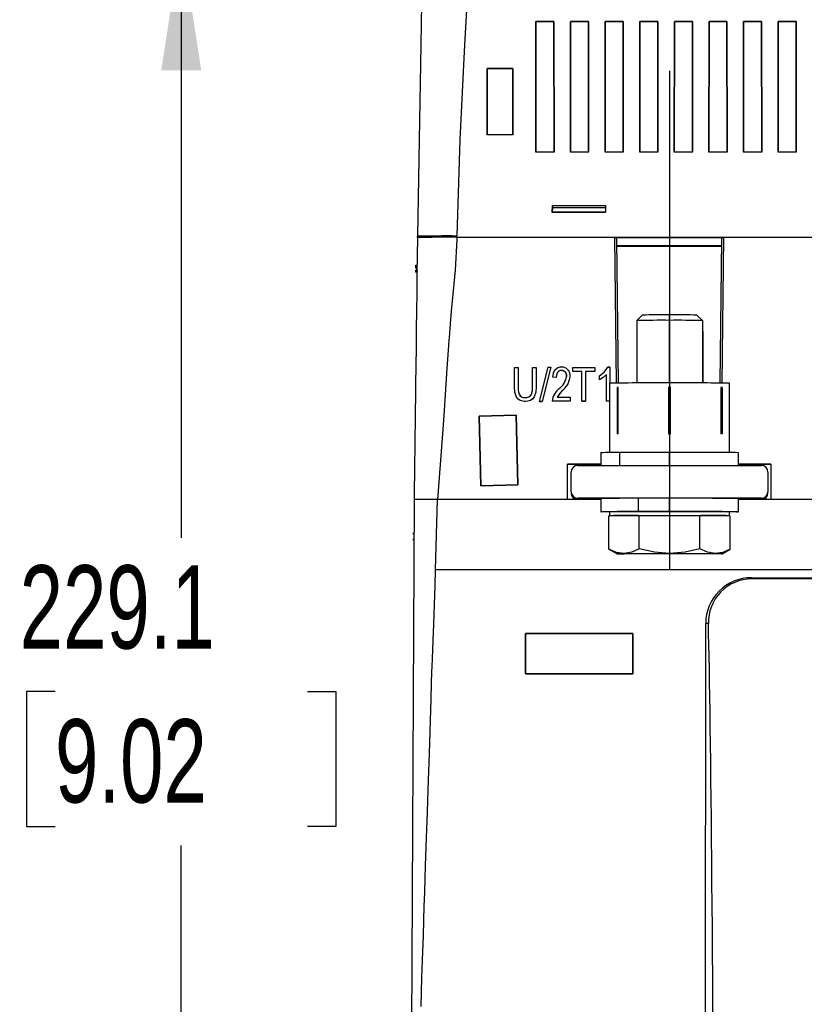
# Model space of a CAD drawing. Header units: millimetres. Extents: x 0 to 1676, y 0 to 1295.
# Tile 32 of 64: x 1260 to 1380, y 372 to 522. Entities that reach past the tile are written whole.
import ezdxf

# ---------------------------------------------------------------- set-up
doc = ezdxf.new("R2010")
doc.units = ezdxf.units.MM
doc.header["$LTSCALE"] = 6
doc.linetypes.add('CENTERX2', pattern=[20.32, 12.7, -2.54, 2.54, -2.54])
doc.layers.add('CENTER', color=40, linetype='CENTERX2')
doc.layers.add('DIMENSIONS', color=140, linetype='Continuous', lineweight=25)
doc.styles.add('SLDTEXTSTYLE0', font='TXT', dxfattribs={"width": 0.7})
doc.dimstyles.new('SLDDIMSTYLE0', dxfattribs={"dimtxt": 12.948047, "dimasz": 19.812, "dimexe": 0, "dimexo": 0.0625, "dimgap": 3.237012, "dimtad": 0, "dimtih": 1, "dimtoh": 1, "dimrnd": 1e-09, "dimzin": 12, "dimdsep": 46, "dimtxsty": 'SLDTEXTSTYLE0', "dimsah": 1, "dimcen": 0.09, "dimadec": 0, "dimazin": 3, "dimtfac": 1, "dimtofl": 0, "dimtmove": 0, "dimatfit": 3, "dimfxl": 0, "dimfrac": 2, "dimtolj": 1, "dimtzin": 12, "dimarcsym": 0})

# ---------------------------------------------------------------- blocks, each defined once
blk = doc.blocks.new('_D_21')
at = {"layer": 'DIMENSIONS'}
for p, q in [((1359.93, 533.93), (1265.96, 533.93)), ((1285.01, 533.93), (1285.01, 442.85)), ((1265.77, 419.37), (1261.42, 419.37)), ((1261.42, 419.37), (1261.42, 398.79)), ((1304.25, 419.37), (1308.59, 419.37)), ((1308.59, 419.37), (1308.59, 398.79)), ((1261.42, 398.79), (1265.77, 398.79)), ((1308.59, 398.79), (1304.25, 398.79)), ((1285.01, 304.82), (1285.01, 395.89)), ((1316.72, 304.82), (1265.96, 304.82))]:
    blk.add_line(p, q, dxfattribs=at)
for points in [[(1285.01, 533.93), (1281.96, 514.11), (1288.06, 514.11)], [(1285.01, 304.82), (1288.06, 324.63), (1281.96, 324.63)]]:
    blk.add_solid(points, dxfattribs=at)
at = {"layer": 'DIMENSIONS', "char_height": 12.7, "attachment_point": 1, "style": 'SLDTEXTSTYLE0'}
for s, insert in [('229.1', (1260.38, 438.64)), ('9.02', (1265.77, 415.16))]:
    blk.add_mtext(s, dxfattribs=dict(at, insert=insert))

msp = doc.modelspace()

# ---------------------------------------------------------------- linework, layer by layer
for p, q in [((1339.053, 501.653), (1339.071, 521.589)), ((1339.071, 521.589), (1339.053, 501.653)), ((1339.071, 521.589), (1341.806, 521.589)), ((1339.071, 521.589), (1339.071, 521.589)), ((1341.806, 521.589), (1339.071, 521.589)), ((1341.806, 521.589), (1341.824, 501.653)), ((1341.824, 501.653), (1341.806, 521.589)), ((1341.806, 521.589), (1341.806, 521.589)), ((1344.328, 501.653), (1344.346, 521.589)), ((1344.346, 521.589), (1344.328, 501.653)), ((1344.346, 521.589), (1347.081, 521.589)), ((1344.346, 521.589), (1344.346, 521.589)), ((1347.081, 521.589), (1344.346, 521.589)), ((1347.081, 521.589), (1347.099, 501.653)), ((1347.099, 501.653), (1347.081, 521.589)), ((1347.081, 521.589), (1347.081, 521.589)), ((1349.603, 501.653), (1349.621, 521.589)), ((1349.621, 521.589), (1349.603, 501.653)), ((1349.621, 521.589), (1352.356, 521.589)), ((1349.621, 521.589), (1349.621, 521.589)), ((1352.356, 521.589), (1349.621, 521.589)), ((1352.356, 521.589), (1352.375, 501.653)), ((1352.375, 501.653), (1352.356, 521.589)), ((1352.356, 521.589), (1352.356, 521.589)), ((1354.879, 501.653), (1354.897, 521.589)), ((1354.897, 521.589), (1354.879, 501.653)), ((1354.897, 521.589), (1357.632, 521.589)), ((1354.897, 521.589), (1354.897, 521.589)), ((1357.632, 521.589), (1354.897, 521.589)), ((1357.632, 521.589), (1357.65, 501.653)), ((1357.65, 501.653), (1357.632, 521.589)), ((1357.632, 521.589), (1357.632, 521.589)), ((1360.154, 501.653), (1360.172, 521.589)), ((1360.172, 521.589), (1360.154, 501.653)), ((1360.172, 521.589), (1362.907, 521.589)), ((1360.172, 521.589), (1360.172, 521.589)), ((1362.907, 521.589), (1360.172, 521.589)), ((1362.907, 521.589), (1362.925, 501.653)), ((1362.925, 501.653), (1362.907, 521.589)), ((1362.907, 521.589), (1362.907, 521.589)), ((1365.429, 501.653), (1365.447, 521.589)), ((1365.447, 521.589), (1365.429, 501.653)), ((1365.447, 521.589), (1368.182, 521.589)), ((1365.447, 521.589), (1365.447, 521.589)), ((1368.182, 521.589), (1365.447, 521.589)), ((1368.182, 521.589), (1368.2, 501.653)), ((1368.2, 501.653), (1368.182, 521.589)), ((1368.182, 521.589), (1368.182, 521.589)), ((1370.704, 501.653), (1370.723, 521.589)), ((1370.723, 521.589), (1370.704, 501.653)), ((1370.723, 521.589), (1373.458, 521.589)), ((1370.723, 521.589), (1370.723, 521.589)), ((1373.458, 521.589), (1370.723, 521.589)), ((1373.458, 521.589), (1373.476, 501.653)), ((1373.476, 501.653), (1373.458, 521.589)), ((1373.458, 521.589), (1373.458, 521.589)), ((1375.98, 501.653), (1375.998, 521.589)), ((1375.998, 521.589), (1375.98, 501.653)), ((1375.998, 521.589), (1378.733, 521.589)), ((1375.998, 521.589), (1375.998, 521.589)), ((1378.733, 521.589), (1375.998, 521.589)), ((1378.733, 521.589), (1378.751, 501.653)), ((1378.751, 501.653), (1378.733, 521.589)), ((1378.733, 521.589), (1378.733, 521.589)), ((1331.625, 504.303), (1331.632, 514.422)), ((1331.632, 514.422), (1331.625, 504.303)), ((1331.632, 514.422), (1335.546, 514.422)), ((1331.632, 514.422), (1331.632, 514.422)), ((1335.546, 514.422), (1331.632, 514.422)), ((1335.546, 514.422), (1335.554, 504.303)), ((1335.554, 504.303), (1335.546, 514.422)), ((1335.546, 514.422), (1335.546, 514.422)), ((1335.554, 504.303), (1331.625, 504.303)), ((1341.824, 501.653), (1339.053, 501.653)), ((1347.099, 501.653), (1344.328, 501.653)), ((1352.375, 501.653), (1349.603, 501.653)), ((1357.65, 501.653), (1354.879, 501.653)), ((1362.925, 501.653), (1360.154, 501.653)), ((1368.2, 501.653), (1365.429, 501.653)), ((1373.476, 501.653), (1370.704, 501.653)), ((1378.751, 501.653), (1375.98, 501.653)), ((1341.559, 492.47), (1341.572, 493.51)), ((1341.574, 493.187), (1341.565, 492.479)), ((1341.574, 493.187), (1341.572, 493.51)), ((1341.572, 493.51), (1349.682, 493.51)), ((1349.68, 493.187), (1341.574, 493.187)), ((1349.682, 493.51), (1349.68, 493.187)), ((1349.68, 493.187), (1349.689, 492.479)), ((1349.682, 493.51), (1349.694, 492.47)), ((1341.559, 492.47), (1341.565, 492.479)), ((1349.694, 492.47), (1341.559, 492.47)), ((1349.689, 492.479), (1341.565, 492.479)), ((1349.694, 492.47), (1349.689, 492.479)), ((1320.993, 488.635), (1320.997, 488.835)), ((1320.997, 488.835), (1323.697, 488.835)), ((1326.833, 488.835), (1323.697, 488.835)), ((1326.833, 488.835), (1326.832, 488.635)), ((1326.839, 488.642), (1326.84, 488.852)), ((1326.993, 488.667), (1326.996, 488.867)), ((1326.993, 488.667), (1351.077, 488.667)), ((1351.081, 488.667), (1351.077, 488.667)), ((1351.349, 466.428), (1351.077, 488.667)), ((1351.081, 488.667), (1367.673, 488.667)), ((1351.081, 488.65), (1367.673, 488.65)), ((1351.649, 466.431), (1351.38, 488.369)), ((1367.373, 488.369), (1367.105, 466.432)), ((1367.677, 488.667), (1367.405, 466.428)), ((1367.677, 488.667), (1367.673, 488.667)), ((1367.677, 488.667), (1426.577, 488.667)), ((1367.361, 487.349), (1351.393, 487.349)), ((1351.393, 487.333), (1367.361, 487.333)), ((1320.754, 484.406), (1320.951, 484.411)), ((1320.762, 484.098), (1320.754, 484.406)), ((1320.754, 484.406), (1320.754, 484.331)), ((1320.754, 484.331), (1320.762, 484.023)), ((1320.754, 483.669), (1320.881, 483.673)), ((1320.762, 483.361), (1320.754, 483.669)), ((1320.754, 483.669), (1320.754, 483.594)), ((1320.754, 483.594), (1320.762, 483.286)), ((1320.941, 483.574), (1320.762, 484.098)), ((1320.762, 484.098), (1320.762, 484.023)), ((1320.762, 484.023), (1320.941, 483.499)), ((1320.762, 483.361), (1320.762, 483.286)), ((1355.261, 476.806), (1354.433, 475.978)), ((1359.433, 476.004), (1359.433, 476.827)), ((1364.433, 475.978), (1363.605, 476.806)), ((1354.433, 475.978), (1354.433, 466.446)), ((1359.433, 466.454), (1359.433, 476.004)), ((1364.433, 475.978), (1364.433, 466.446)), ((1364.491, 474.367), (1364.433, 474.425)), ((1364.491, 474.367), (1364.433, 474.371)), ((1364.491, 474.367), (1364.491, 466.446)), ((1335.812, 468.819), (1336.346, 468.819)), ((1335.812, 465.864), (1335.812, 468.819)), ((1335.812, 465.864), (1335.812, 468.819)), ((1335.812, 468.819), (1336.346, 468.819)), ((1335.812, 468.819), (1335.812, 468.819)), ((1336.346, 468.819), (1336.346, 465.861)), ((1336.346, 468.819), (1336.346, 465.861)), ((1336.346, 468.819), (1336.346, 468.819)), ((1338.547, 465.861), (1338.547, 468.819)), ((1338.547, 468.819), (1339.081, 468.819)), ((1338.547, 465.861), (1338.547, 468.819)), ((1338.547, 468.819), (1339.081, 468.819)), ((1338.547, 468.819), (1338.547, 468.819)), ((1339.081, 468.819), (1339.081, 465.864)), ((1339.081, 468.819), (1339.081, 465.864)), ((1339.081, 468.819), (1339.081, 468.819)), ((1339.623, 463.617), (1340.906, 468.886)), ((1339.623, 463.617), (1340.906, 468.886)), ((1341.315, 468.886), (1340.032, 463.617)), ((1341.316, 468.886), (1340.033, 463.617)), ((1340.906, 468.886), (1341.316, 468.886)), ((1340.906, 468.886), (1340.906, 468.886)), ((1340.906, 468.886), (1341.315, 468.886)), ((1341.316, 468.886), (1341.315, 468.886)), ((1342.983, 468.886), (1342.983, 468.886)), ((1344.685, 468.819), (1348.02, 468.819)), ((1344.685, 468.219), (1344.685, 468.819)), ((1344.685, 468.219), (1344.685, 468.819)), ((1344.685, 468.819), (1348.02, 468.819)), ((1344.685, 468.819), (1344.685, 468.819)), ((1348.02, 468.819), (1348.02, 468.219)), ((1348.02, 468.819), (1348.02, 468.219)), ((1348.02, 468.819), (1348.02, 468.819)), ((1350.009, 468.886), (1350.355, 468.886)), ((1350.355, 468.886), (1350.009, 468.886)), ((1350.009, 468.886), (1350.009, 468.886)), ((1350.355, 468.886), (1350.355, 466.411)), ((1350.355, 468.886), (1350.355, 466.411)), ((1350.355, 468.886), (1350.355, 468.886)), ((1342.15, 467.285), (1341.616, 467.352)), ((1342.149, 467.285), (1341.616, 467.352)), ((1341.616, 467.352), (1341.616, 467.352)), ((1342.15, 467.285), (1342.149, 467.285)), ((1342.964, 468.352), (1342.964, 468.353)), ((1343.751, 467.457), (1343.751, 467.457)), ((1344.284, 467.447), (1344.284, 467.447)), ((1346.085, 468.219), (1344.685, 468.219)), ((1346.086, 468.219), (1344.685, 468.219)), ((1344.685, 468.219), (1344.685, 468.219)), ((1346.085, 463.683), (1346.085, 468.219)), ((1346.085, 468.219), (1346.086, 468.219)), ((1346.086, 463.684), (1346.086, 468.219)), ((1348.02, 468.219), (1346.619, 468.219)), ((1346.619, 468.219), (1346.619, 463.683)), ((1346.619, 468.219), (1346.619, 463.684)), ((1346.619, 468.219), (1346.619, 468.219)), ((1348.02, 468.219), (1346.619, 468.219)), ((1348.02, 468.219), (1348.02, 468.219)), ((1348.754, 466.952), (1348.754, 467.552)), ((1348.754, 466.952), (1348.754, 467.552)), ((1348.754, 467.552), (1348.754, 467.552)), ((1349.821, 463.684), (1349.821, 467.753)), ((1349.821, 467.752), (1349.821, 467.753)), ((1349.821, 463.683), (1349.821, 467.752)), ((1335.812, 465.864), (1335.812, 465.864)), ((1336.346, 465.861), (1336.346, 465.861)), ((1338.547, 465.861), (1338.547, 465.861)), ((1339.081, 465.864), (1339.081, 465.864)), ((1342.602, 465.59), (1342.602, 465.59)), ((1348.754, 466.952), (1348.754, 466.952)), ((1350.289, 466.406), (1350.289, 455.833)), ((1351.598, 465.77), (1351.433, 465.768)), ((1351.598, 465.77), (1351.433, 465.715)), ((1351.433, 465.768), (1351.433, 465.715)), ((1351.433, 465.715), (1351.433, 458.745)), ((1351.598, 458.691), (1351.598, 465.77)), ((1359.268, 465.793), (1359.268, 458.714)), ((1359.433, 465.74), (1359.268, 465.793)), ((1359.598, 465.793), (1359.433, 465.74)), ((1359.433, 465.74), (1359.433, 465.793)), ((1359.433, 458.769), (1359.433, 465.74)), ((1359.598, 458.714), (1359.598, 465.793)), ((1367.268, 465.77), (1367.268, 458.691)), ((1367.433, 465.768), (1367.268, 465.77)), ((1367.433, 465.715), (1367.268, 465.77)), ((1367.433, 465.768), (1367.433, 465.715)), ((1367.433, 465.715), (1367.433, 458.745)), ((1368.577, 455.833), (1368.577, 466.406)), ((1337.413, 464.217), (1337.413, 464.217)), ((1343.076, 465.281), (1342.283, 464.284)), ((1342.283, 464.284), (1344.284, 464.284)), ((1342.283, 464.284), (1344.284, 464.284)), ((1342.283, 464.284), (1342.283, 464.284)), ((1343.076, 465.281), (1343.076, 465.281)), ((1344.284, 464.284), (1344.284, 463.683)), ((1344.284, 464.284), (1344.284, 463.684)), ((1344.284, 464.284), (1344.284, 464.284)), ((1337.454, 463.617), (1337.454, 463.617)), ((1340.033, 463.617), (1339.623, 463.617)), ((1339.623, 463.617), (1340.032, 463.617)), ((1339.623, 463.617), (1339.623, 463.617)), ((1340.033, 463.617), (1340.032, 463.617)), ((1344.284, 463.684), (1341.549, 463.684)), ((1341.549, 463.683), (1341.549, 463.684)), ((1344.284, 463.683), (1341.549, 463.683)), ((1344.284, 463.683), (1344.284, 463.684)), ((1346.086, 463.684), (1346.085, 463.683)), ((1346.619, 463.683), (1346.085, 463.683)), ((1346.086, 463.684), (1346.619, 463.684)), ((1346.619, 463.683), (1346.619, 463.684)), ((1349.821, 463.683), (1349.821, 463.684)), ((1350.289, 463.684), (1349.821, 463.684)), ((1350.289, 463.683), (1349.821, 463.683)), ((1330.4, 461.398), (1336.039, 461.536)), ((1336.039, 461.536), (1330.4, 461.398)), ((1330.66, 450.762), (1330.4, 461.398)), ((1330.4, 461.398), (1330.4, 461.398)), ((1330.4, 461.398), (1330.66, 450.762)), ((1336.039, 461.536), (1336.299, 450.899)), ((1336.299, 450.899), (1336.039, 461.536)), ((1336.039, 461.536), (1336.039, 461.536)), ((1351.598, 458.691), (1351.433, 458.745)), ((1351.433, 458.745), (1351.433, 458.69)), ((1351.598, 458.691), (1351.433, 458.69)), ((1359.433, 458.769), (1359.268, 458.714)), ((1359.598, 458.714), (1359.433, 458.769)), ((1359.433, 458.769), (1359.433, 458.714)), ((1367.433, 458.745), (1367.268, 458.691)), ((1367.433, 458.69), (1367.268, 458.691)), ((1367.433, 458.69), (1367.433, 458.745)), ((1348.933, 455.806), (1348.933, 453.869)), ((1351.845, 453.869), (1351.845, 455.844)), ((1359.433, 453.869), (1359.433, 455.861)), ((1369.933, 453.869), (1369.933, 455.806)), ((1343.877, 454.068), (1348.933, 454.068)), ((1343.877, 448.669), (1343.877, 454.068)), ((1348.933, 454.062), (1343.877, 454.062)), ((1345.433, 453.869), (1373.433, 453.869)), ((1369.933, 454.068), (1374.877, 454.068)), ((1374.877, 454.062), (1369.933, 454.062)), ((1374.877, 454.068), (1374.877, 448.67)), ((1344.433, 449.869), (1344.433, 452.869)), ((1374.433, 452.869), (1374.433, 449.869)), ((1336.299, 450.899), (1330.66, 450.762)), ((1330.66, 450.762), (1336.299, 450.899)), ((1330.66, 450.762), (1330.66, 450.762)), ((1336.299, 450.899), (1336.299, 450.899)), ((1344.433, 449.869), (1344.433, 449.664)), ((1374.433, 449.664), (1374.433, 449.869)), ((1319.917, 321.498), (1320.583, 448.652)), ((1323.783, 437.966), (1324.067, 448.67)), ((1343.877, 448.67), (1324.067, 448.67)), ((1345.433, 448.67), (1343.877, 448.67)), ((1345.433, 448.869), (1345.433, 448.67)), ((1373.433, 448.869), (1345.433, 448.869)), ((1348.933, 448.67), (1345.433, 448.67)), ((1348.933, 448.806), (1348.933, 446.806)), ((1354.63, 448.855), (1354.63, 446.855)), ((1359.433, 446.861), (1359.433, 448.861)), ((1369.933, 446.806), (1369.933, 448.806)), ((1373.433, 448.67), (1369.933, 448.67)), ((1373.433, 448.67), (1373.433, 448.869)), ((1420.833, 448.67), (1373.433, 448.67)), ((1350.196, 446.206), (1350.291, 446.207)), ((1350.196, 441.121), (1350.196, 446.206)), ((1350.289, 446.806), (1350.289, 446.207)), ((1350.291, 446.207), (1354.719, 446.247)), ((1354.719, 446.247), (1354.814, 446.248)), ((1354.814, 441.162), (1354.814, 446.248)), ((1354.814, 446.248), (1355.004, 446.248)), ((1355.004, 446.248), (1363.862, 446.248)), ((1363.862, 446.248), (1364.052, 446.248)), ((1364.052, 441.162), (1364.052, 446.248)), ((1364.052, 446.248), (1364.147, 446.247)), ((1364.147, 446.247), (1368.576, 446.207)), ((1368.576, 446.207), (1368.671, 446.206)), ((1368.577, 446.207), (1368.577, 446.806)), ((1368.671, 441.121), (1368.671, 446.206)), ((1320.414, 443.583), (1320.416, 443.457)), ((1320.414, 443.516), (1320.414, 443.583)), ((1320.416, 443.389), (1320.414, 443.516)), ((1320.416, 443.457), (1320.416, 443.389)), ((1320.414, 442.69), (1320.416, 442.564)), ((1320.414, 442.623), (1320.414, 442.69)), ((1320.416, 442.496), (1320.414, 442.623)), ((1320.416, 442.564), (1320.416, 442.496)), ((1350.196, 441.121), (1351.433, 440.406)), ((1367.433, 440.406), (1368.671, 441.12)), ((1430.671, 437.966), (1323.783, 437.966)), ((1371.944, 436.746), (1430.671, 436.746)), ((1371.944, 436.746), (1371.944, 436.736)), ((1371.944, 436.575), (1371.944, 436.736)), ((1371.944, 436.736), (1430.671, 436.736)), ((1430.671, 436.574), (1371.944, 436.575)), ((1364.903, 321.573), (1364.944, 429.75)), ((1337.467, 422.087), (1337.469, 428.239)), ((1337.469, 428.239), (1353.819, 428.239)), ((1337.469, 428.239), (1337.47, 428.238)), ((1337.47, 428.238), (1337.469, 422.089)), ((1353.818, 428.238), (1337.47, 428.238)), ((1353.818, 428.238), (1353.819, 428.239)), ((1353.819, 422.089), (1353.818, 428.238)), ((1353.819, 428.239), (1353.821, 422.087)), ((1337.469, 422.089), (1337.467, 422.087)), ((1353.821, 422.087), (1337.467, 422.087)), ((1337.469, 422.089), (1353.819, 422.089)), ((1353.819, 422.089), (1353.821, 422.087))]:
    msp.add_line(p, q)
at = {"flags": 128}
for points in [[(1322.292, 563.017), (1322.035, 548.324), (1321.782, 533.824), (1321.506, 518.002), (1321.253, 503.527), (1320.997, 488.835)], [(1330.291, 563.059), (1329.833, 548.366), (1329.101, 533.863), (1328.194, 518.038), (1327.46, 503.56), (1326.996, 488.867)], [(1320.993, 488.635), (1320.96, 485.856), (1320.926, 483.106), (1320.892, 480.302), (1320.855, 477.327), (1320.825, 474.844), (1320.788, 471.842), (1320.754, 469.043), (1320.72, 466.244), (1320.696, 464.274), (1320.672, 462.303), (1320.647, 460.249), (1320.624, 458.434), (1320.6, 456.455), (1320.573, 454.237), (1320.551, 452.449), (1320.528, 450.555), (1320.505, 448.653)], [(1326.993, 488.667), (1326.989, 488.349), (1326.739, 483.653), (1326.152, 477.409), (1325.984, 475.458), (1325.834, 473.35), (1325.834, 473.35), (1325.834, 473.35), (1325.834, 473.35), (1325.834, 473.349), (1325.834, 473.346), (1325.833, 473.332), (1325.829, 473.277), (1325.814, 473.057), (1325.753, 472.178), (1325.509, 468.668), (1325.011, 461.49), (1324.802, 458.669), (1324.067, 448.669)], [(1348.754, 467.552), (1349.487, 468.123), (1350.009, 468.886)], [(1348.754, 467.552), (1349.486, 468.122), (1350.009, 468.886)], [(1342.964, 468.353), (1342.777, 468.331), (1342.602, 468.265), (1342.449, 468.153), (1342.328, 468.008), (1342.186, 467.66), (1342.149, 467.285)], [(1342.964, 468.352), (1342.777, 468.331), (1342.602, 468.264), (1342.452, 468.155), (1342.328, 468.008), (1342.186, 467.66), (1342.15, 467.285)], [(1349.821, 467.753), (1349.326, 467.301), (1348.754, 466.952)], [(1349.821, 467.752), (1349.326, 467.301), (1348.754, 466.952)], [(1337.454, 463.617), (1337.055, 463.65), (1336.673, 463.767), (1336.34, 463.987), (1336.095, 464.302), (1335.864, 465.065), (1335.812, 465.864)], [(1337.454, 463.617), (1337.254, 463.624), (1337.055, 463.651), (1336.673, 463.768), (1336.34, 463.987), (1336.095, 464.302), (1335.864, 465.065), (1335.812, 465.864)], [(1336.346, 465.861), (1336.369, 465.298), (1336.495, 464.752), (1336.653, 464.514), (1336.87, 464.344), (1337.133, 464.246), (1337.273, 464.224), (1337.413, 464.217)], [(1336.346, 465.861), (1336.369, 465.298), (1336.495, 464.752), (1336.653, 464.513), (1336.87, 464.344), (1337.133, 464.246), (1337.413, 464.217)], [(1337.413, 464.217), (1337.702, 464.24), (1337.978, 464.323), (1338.218, 464.486), (1338.38, 464.722), (1338.518, 465.282), (1338.547, 465.861)], [(1337.413, 464.217), (1337.558, 464.222), (1337.702, 464.239), (1337.978, 464.322), (1338.218, 464.486), (1338.38, 464.722), (1338.518, 465.283), (1338.547, 465.861)], [(1339.081, 465.864), (1339.03, 465.071), (1338.796, 464.315), (1338.553, 464.006), (1338.229, 463.779), (1337.854, 463.654), (1337.454, 463.617)], [(1339.081, 465.864), (1339.029, 465.071), (1338.796, 464.315), (1338.55, 464.004), (1338.227, 463.779), (1337.852, 463.654), (1337.454, 463.617)], [(1359.433, 465.793), (1359.413, 465.793), (1359.392, 465.793), (1359.371, 465.793), (1359.351, 465.793), (1359.33, 465.793), (1359.31, 465.793), (1359.289, 465.793), (1359.268, 465.793)], [(1359.598, 465.793), (1359.577, 465.793), (1359.557, 465.793), (1359.536, 465.793), (1359.515, 465.793), (1359.495, 465.793), (1359.474, 465.793), (1359.454, 465.793), (1359.433, 465.793)], [(1343.076, 465.281), (1342.644, 464.809), (1342.283, 464.284)], [(1359.268, 458.714), (1359.289, 458.714), (1359.31, 458.714), (1359.33, 458.714), (1359.351, 458.714), (1359.371, 458.714), (1359.392, 458.714), (1359.413, 458.714), (1359.433, 458.714)], [(1359.433, 458.714), (1359.454, 458.714), (1359.474, 458.714), (1359.495, 458.714), (1359.515, 458.714), (1359.536, 458.714), (1359.557, 458.714), (1359.577, 458.714), (1359.598, 458.714)], [(1359.433, 455.861), (1358.375, 455.861), (1357.327, 455.86), (1356.301, 455.858), (1355.307, 455.856), (1354.355, 455.854), (1353.455, 455.851), (1352.615, 455.848), (1351.845, 455.844)], [(1369.933, 455.806), (1369.838, 455.813), (1369.42, 455.823), (1368.68, 455.832), (1367.643, 455.84), (1366.342, 455.847), (1364.819, 455.853), (1363.123, 455.857), (1361.308, 455.86), (1359.433, 455.861)], [(1359.433, 448.861), (1358.81, 448.861), (1358.189, 448.861), (1357.572, 448.86), (1356.962, 448.859), (1356.361, 448.859), (1355.77, 448.857), (1355.193, 448.856), (1354.63, 448.855)], [(1350.289, 446.779), (1349.88, 446.783), (1349.228, 446.793), (1348.945, 446.803), (1349.041, 446.814), (1349.513, 446.824), (1350.344, 446.834), (1351.503, 446.842), (1352.949, 446.849), (1354.63, 446.855)], [(1350.291, 446.205), (1350.29, 446.205), (1350.289, 446.206), (1350.289, 446.206), (1350.289, 446.206), (1350.289, 446.206), (1350.289, 446.206), (1350.29, 446.207), (1350.291, 446.207)], [(1354.63, 446.855), (1355.193, 446.856), (1355.77, 446.858), (1356.361, 446.859), (1356.962, 446.859), (1357.572, 446.86), (1358.189, 446.861), (1358.81, 446.861), (1359.433, 446.861)], [(1355.004, 446.248), (1356.048, 446.25), (1357.146, 446.252), (1358.28, 446.254), (1359.433, 446.254), (1360.586, 446.254), (1361.72, 446.252), (1362.818, 446.25), (1363.862, 446.248)], [(1359.433, 446.861), (1361.421, 446.86), (1363.337, 446.857), (1365.112, 446.852), (1366.681, 446.846), (1367.988, 446.838), (1368.986, 446.829), (1369.638, 446.819), (1369.921, 446.809), (1369.825, 446.798), (1369.353, 446.788), (1368.577, 446.779)], [(1368.576, 446.207), (1368.576, 446.207), (1368.577, 446.206), (1368.577, 446.206), (1368.577, 446.206), (1368.577, 446.206), (1368.577, 446.206), (1368.576, 446.205), (1368.576, 446.205)], [(1352.505, 440.427), (1351.35, 440.605), (1350.196, 441.121)], [(1354.814, 441.162), (1353.683, 440.634), (1352.505, 440.427)], [(1352.505, 440.427), (1353.086, 440.432), (1353.776, 440.436), (1354.563, 440.439), (1355.433, 440.442), (1356.372, 440.445), (1357.363, 440.447), (1358.389, 440.448), (1359.433, 440.448)], [(1359.433, 440.364), (1358.389, 440.365), (1357.363, 440.366), (1356.372, 440.367), (1355.433, 440.37), (1354.563, 440.373), (1353.776, 440.376), (1353.086, 440.381), (1352.505, 440.385)], [(1359.433, 440.448), (1357.124, 440.637), (1354.814, 441.162)], [(1364.052, 441.162), (1361.789, 440.644), (1359.433, 440.448)], [(1359.433, 440.448), (1360.477, 440.448), (1361.504, 440.447), (1362.495, 440.445), (1363.433, 440.442), (1364.303, 440.439), (1365.09, 440.436), (1365.78, 440.432), (1366.361, 440.427)], [(1366.361, 440.385), (1365.78, 440.381), (1365.09, 440.376), (1364.303, 440.373), (1363.433, 440.37), (1362.495, 440.367), (1361.504, 440.366), (1360.477, 440.365), (1359.433, 440.364)], [(1366.361, 440.427), (1365.207, 440.626), (1364.052, 441.162)], [(1368.671, 441.121), (1367.539, 440.612), (1366.361, 440.427)], [(1366.361, 440.427), (1366.824, 440.422), (1367.161, 440.417), (1367.365, 440.412), (1367.433, 440.406), (1367.365, 440.401), (1367.161, 440.395), (1366.824, 440.39), (1366.361, 440.385)], [(1321.554, 371.358), (1321.699, 375.782), (1321.828, 379.731), (1321.907, 382.129), (1321.982, 384.441), (1322.055, 386.667), (1322.125, 388.806), (1322.192, 390.859), (1322.257, 392.825), (1322.397, 397.12), (1322.522, 400.936), (1322.58, 402.698), (1322.633, 404.335), (1322.683, 405.848), (1322.728, 407.236), (1322.769, 408.499), (1322.87, 411.572), (1322.981, 414.955), (1323.086, 418.184), (1323.167, 420.639), (1323.222, 422.322), (1323.251, 423.231), (1323.291, 424.411), (1323.393, 427.161), (1323.492, 429.681), (1323.607, 432.642), (1323.71, 435.573), (1323.783, 437.966)]]:
    msp.add_lwpolyline(points, dxfattribs=at)
for centre, radius, start, end in [((1325.493, 202.194), 286.477, 89.70008, 90.89995), ((1325.496, 202.496), 286.374, 89.69985, 90.90014), ((1326.172, 331.254), 157.601, 89.70028, 90.89971), ((1351.08, 488.366), 0.301, 0.52642, 89.87515), ((1367.674, 488.366), 0.301, 90.22043, 179.37797), ((1358.3, 293.926), 182.905, 89.64497, 90.95189), ((1360.566, 293.926), 182.905, 89.04811, 90.35503), ((1358.183, 237.251), 238.756, 89.70004, 90.89995), ((1360.683, 237.251), 238.756, 89.10005, 90.29996), ((1343.017, 467.48), 1.407, 91.35962, 185.21037), ((1343.017, 467.48), 1.406, 91.35645, 185.20919), ((1342.969, 467.565), 1.321, 354.85193, 89.36473), ((1342.969, 467.565), 1.321, 354.85128, 89.36464), ((1340.871, 467.941), 2.92, 306.35701, 350.45601), ((1340.871, 467.941), 2.92, 306.35737, 350.45674), ((1342.944, 467.541), 0.812, 354.05176, 88.5851), ((1342.944, 467.541), 0.811, 354.05748, 88.57814), ((1341.166, 467.767), 3.135, 307.54658, 354.145), ((1341.166, 467.767), 3.135, 307.54617, 354.14462), ((1344.318, 463.398), 2.783, 128.0595, 174.1169), ((1344.318, 463.398), 2.783, 128.06073, 174.11028), ((1357.147, 29.822), 436.638, 89.70004, 90.89995), ((1361.719, 29.822), 436.638, 89.10005, 90.29996), ((1351.173, 395.722), 60.126, 89.35982, 92.13542), ((1345.433, 452.869), 1, 89.99961, 179.99961), ((1373.433, 452.869), 1, 0.00039, 90.00039), ((1345.433, 449.869), 1, 180.00039, 270.00039), ((1345.433, 449.664), 1, 180.00038, 268.21154), ((1373.433, 449.869), 1, 269.99961, 359.99961), ((1373.433, 449.664), 1, 276.37136, 359.99964), ((1323.144, 285.396), 163.276, 89.67602, 90.89858), ((1353.567, 240.811), 208.047, 89.70712, 91.27621), ((1362.186, -27.992), 476.861, 89.06919, 90.33082), ((1357.147, 10.222), 436.638, 89.70004, 90.89995), ((1354.031, 277.91), 168.339, 89.76588, 91.27331), ((1361.719, 10.222), 436.638, 89.10005, 90.29996), ((1364.835, 277.91), 168.339, 88.72669, 90.23412), ((1352.374, 419.677), 20.75, 89.63928, 92.59965), ((1352.374, 461.135), 20.75, 267.40035, 270.36072), ((1371.943, 429.747), 6.999, 89.99699, 179.9782), ((1371.999, 429.931), 6.645, 90.48137, 181.5655), ((1364.875, 242.428), 187.321, 89.85267, 89.97888)]:
    msp.add_arc(centre, radius, start, end)
msp.add_ellipse((1364.803, 55.998), major_axis=(0.144, 381.968), ratio=0.005236, start_param=5.4811947, end_param=6.0753896)
at = {"layer": 'CENTER'}
msp.add_line((1359.433, 514.078), (1359.433, 428.306), dxfattribs=at)

# ---------------------------------------------------------------- dimensions: what is measured, and where the dimension line sits
at = {"layer": 'DIMENSIONS'}
dim = msp.add_linear_dim(base=(1285.008, 533.927), p1=(1324.337, 304.817), p2=(1367.55, 533.927), angle=90, dimstyle='SLDDIMSTYLE0', dxfattribs=at)
dim.commit()
dim.dimension.update_dxf_attribs({"geometry": '_D_21', "text_midpoint": (1285.008, 419.372), "dimtype": 160})

doc.saveas('drawing.dxf')
